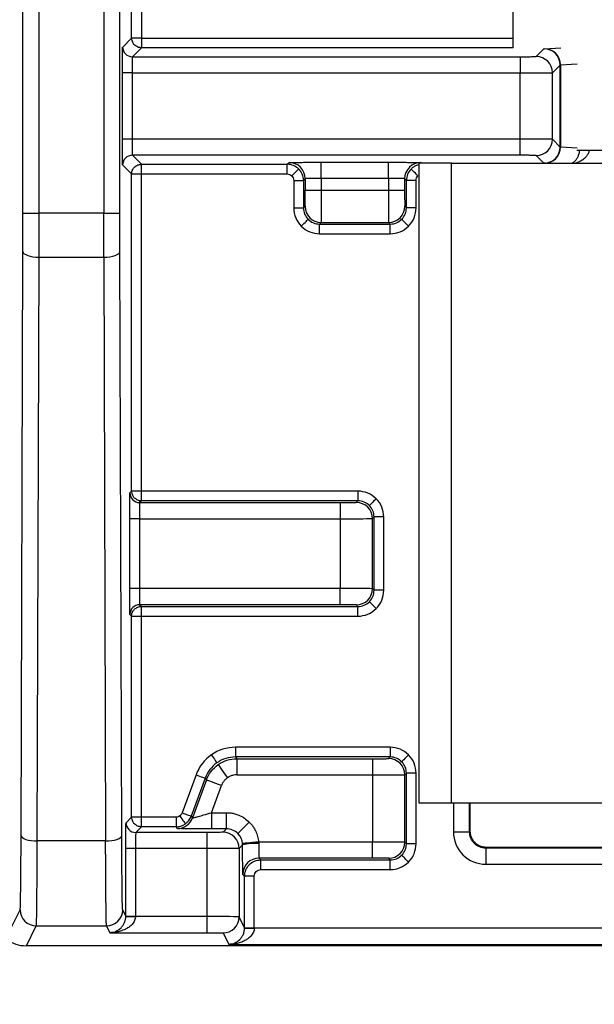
# Model space of a CAD drawing. Extents: x 897.4 to 914.4, y -8.5 to 2.5.
# Tile 27 of 102: x 903.382 to 903.732, y -1.796 to -1.196. Entities that reach past the tile are written whole.
import ezdxf

# ---------------------------------------------------------------- set-up
doc = ezdxf.new("R2010")
doc.units = 0
doc.header["$LTSCALE"] = 4
doc.header["$MEASUREMENT"] = 0
doc.layers.get('0').update_dxf_attribs({"linetype": 'CONTINUOUS'})
doc.layers.get('DEFPOINTS').update_dxf_attribs({"linetype": 'CONTINUOUS'})
doc.layers.add('DIMENSIONS', color=140, linetype='CONTINUOUS')
doc.styles.get("Standard").update_dxf_attribs({"font": 'romans.shx'})
doc.dimstyles.get("Standard").update_dxf_attribs({"dimtxt": 0.15, "dimasz": 0.18, "dimexe": 0.0625, "dimexo": 0.125, "dimgap": 0.0625, "dimtad": 0, "dimtih": 1, "dimtoh": 1, "dimzin": 0, "dimdsep": 46, "dimtxsty": 'Standard', "dimcen": 0, "dimadec": 0, "dimazin": 0, "dimtfac": 1, "dimtofl": 0, "dimtmove": 0, "dimatfit": 3, "dimfxl": 1, "dimtolj": 1, "dimtzin": 0, "dimarcsym": 0})

# ---------------------------------------------------------------- blocks, each defined once
blk = doc.blocks.new('*D8')
at = {"layer": 'DEFPOINTS', "color": 0, "transparency": 16777216}
for p in [(904.34103, -1.3197), (901.40848, -1.3252), (904.34103, -3.02097)]:
    blk.add_point(p, dxfattribs=at)
at = {"layer": 'DIMENSIONS', "color": 0, "lineweight": -2, "transparency": 16777216}
for p, q in [((904.34103, -1.4447), (904.34103, -3.08347)), ((901.40848, -1.4502), (901.40848, -3.08347)), ((901.58848, -3.02097), (902.40511, -3.02097)), ((904.16103, -3.02097), (903.3444, -3.02097))]:
    blk.add_line(p, q, dxfattribs=at)
at = {"layer": 'DIMENSIONS', "color": 0, "transparency": 16777216}
for points in [[(901.58848, -2.99097), (901.58848, -3.05097), (901.40848, -3.02097)], [(904.16103, -2.99097), (904.16103, -3.05097), (904.34103, -3.02097)]]:
    blk.add_solid(points, dxfattribs=at)
at = {"layer": 'DIMENSIONS', "color": 0, "transparency": 16777216, "insert": (902.87475, -3.02097), "char_height": 0.15, "attachment_point": 5}
blk.add_mtext('\\A1;2.93\\P [74.5]', dxfattribs=at)

msp = doc.modelspace()

# ---------------------------------------------------------------- linework, layer by layer
for p, q in [((903.38355, -1.31346), (903.38355, -0.69583)), ((903.39339, -1.31346), (903.39339, -0.69583)), ((903.43278, -0.69583), (903.43278, -1.31346)), ((903.44262, -1.31346), (903.44262, -0.69583)), ((903.44982, -1.20674), (903.44982, -1.03554)), ((903.45573, -1.03554), (903.45573, -1.20674)), ((903.68257, -1.21273), (903.68257, -1.18403)), ((903.44434, -1.21222), (903.44982, -1.20674)), ((903.45573, -1.20674), (903.44982, -1.20674)), ((903.45573, -1.20674), (903.45573, -1.21264)), ((903.45573, -1.20674), (903.68257, -1.20674)), ((903.45573, -1.21264), (903.45024, -1.21813)), ((903.68257, -1.21264), (903.45573, -1.21264)), ((903.70161, -1.21331), (903.71156, -1.21273)), ((903.45024, -1.21813), (903.68674, -1.21813)), ((903.68674, -1.21813), (903.68674, -1.22797)), ((903.69659, -1.21804), (903.70128, -1.21335)), ((903.70643, -1.22789), (903.71112, -1.22319)), ((903.71112, -1.27321), (903.71112, -1.22319)), ((903.71134, -1.22315), (903.7215, -1.22256)), ((903.71134, -1.22315), (903.71134, -1.27325)), ((903.4442, -1.26843), (903.4442, -1.22797)), ((903.4501, -1.22797), (903.4442, -1.22797)), ((903.4501, -1.22797), (903.4501, -1.26843)), ((903.4501, -1.22797), (903.68674, -1.22797)), ((903.68674, -1.26843), (903.68674, -1.22797)), ((903.70643, -1.26851), (903.70643, -1.22789)), ((903.4501, -1.26843), (903.4442, -1.26843)), ((903.68674, -1.26843), (903.4501, -1.26843)), ((903.68674, -1.27827), (903.68674, -1.26843)), ((903.71112, -1.27321), (903.70643, -1.26851)), ((903.68674, -1.27827), (903.45024, -1.27827)), ((903.45024, -1.27827), (903.45573, -1.28376)), ((903.70128, -1.28305), (903.69659, -1.27836)), ((903.7215, -1.27384), (903.71134, -1.27325)), ((903.75285, -1.27537), (903.72138, -1.27537)), ((903.44982, -1.28966), (903.44434, -1.28418)), ((903.45573, -1.28376), (903.54473, -1.28376)), ((903.45573, -1.28966), (903.45573, -1.28376)), ((903.54473, -1.28376), (903.5458, -1.28269)), ((903.54473, -1.28966), (903.54473, -1.28376)), ((903.56548, -1.28252), (903.60645, -1.28252)), ((903.56548, -1.29236), (903.56548, -1.28252)), ((903.60645, -1.29236), (903.60645, -1.28252)), ((903.62487, -1.28312), (903.62487, -1.67312)), ((903.64495, -1.28312), (903.62487, -1.28312)), ((903.62614, -1.28269), (903.62657, -1.28312)), ((903.64495, -1.67312), (903.64495, -1.28312)), ((903.64495, -1.28312), (904.0698, -1.28312)), ((903.70219, -1.28312), (903.70161, -1.28309)), ((903.44982, -1.48312), (903.44982, -1.28966)), ((903.44982, -1.28966), (903.45573, -1.28966)), ((903.45573, -1.28966), (903.54473, -1.28966)), ((903.45573, -1.48312), (903.45573, -1.28966)), ((903.54867, -1.2936), (903.54867, -1.31035)), ((903.54867, -1.2936), (903.55457, -1.2936)), ((903.55564, -1.29253), (903.55457, -1.2936)), ((903.55457, -1.2936), (903.55457, -1.31035)), ((903.55564, -1.29253), (903.55564, -1.29953)), ((903.60645, -1.29236), (903.56548, -1.29236)), ((903.56548, -1.29236), (903.56548, -1.29953)), ((903.60645, -1.29236), (903.60645, -1.29953)), ((903.6163, -1.29253), (903.6163, -1.29953)), ((903.61736, -1.2936), (903.6163, -1.29253)), ((903.61736, -1.31035), (903.61736, -1.2936)), ((903.62327, -1.2936), (903.61736, -1.2936)), ((903.62327, -1.31035), (903.62327, -1.2936)), ((903.55564, -1.29953), (903.56548, -1.29953)), ((903.56548, -1.29953), (903.60645, -1.29953)), ((903.60645, -1.29953), (903.6163, -1.29953)), ((903.38355, -1.31346), (903.39339, -1.31346)), ((903.43278, -1.31346), (903.39339, -1.31346)), ((903.43278, -1.31346), (903.44262, -1.31346)), ((903.54867, -1.31035), (903.55457, -1.31035)), ((903.55457, -1.31035), (903.55555, -1.30937)), ((903.61638, -1.30937), (903.61736, -1.31035)), ((903.62327, -1.31035), (903.61736, -1.31035)), ((903.56441, -1.3202), (903.5654, -1.31922)), ((903.56441, -1.3202), (903.60752, -1.3202)), ((903.56441, -1.3261), (903.56441, -1.3202)), ((903.5654, -1.31922), (903.60654, -1.31922)), ((903.60654, -1.31922), (903.60752, -1.3202)), ((903.60752, -1.3261), (903.60752, -1.3202)), ((903.56441, -1.3261), (903.60752, -1.3261)), ((903.38238, -1.69312), (903.38351, -1.33701)), ((903.44378, -1.69312), (903.44265, -1.33701)), ((903.39222, -1.69649), (903.39335, -1.34037)), ((903.39335, -1.34037), (903.43281, -1.34037)), ((903.43281, -1.34037), (903.43394, -1.69649)), ((903.44875, -1.48418), (903.44982, -1.48312)), ((903.45573, -1.48312), (903.44982, -1.48312)), ((903.45573, -1.48902), (903.45573, -1.48312)), ((903.58781, -1.48312), (903.45573, -1.48312)), ((903.58781, -1.48312), (903.58781, -1.48902)), ((903.45573, -1.48902), (903.45466, -1.49009)), ((903.58781, -1.48902), (903.45573, -1.48902)), ((903.58683, -1.49), (903.58781, -1.48902)), ((903.45466, -1.49009), (903.57699, -1.49009)), ((903.57699, -1.49009), (903.57699, -1.49993)), ((903.44862, -1.54253), (903.44862, -1.49993)), ((903.45452, -1.49993), (903.44862, -1.49993)), ((903.45452, -1.49993), (903.45452, -1.54253)), ((903.45452, -1.49993), (903.57699, -1.49993)), ((903.57699, -1.49993), (903.57699, -1.54253)), ((903.59667, -1.49985), (903.59765, -1.49886)), ((903.59667, -1.54262), (903.59667, -1.49985)), ((903.59765, -1.5436), (903.59765, -1.49886)), ((903.60356, -1.49886), (903.59765, -1.49886)), ((903.60356, -1.5436), (903.60356, -1.49886)), ((903.45452, -1.54253), (903.44862, -1.54253)), ((903.57699, -1.54253), (903.45452, -1.54253)), ((903.57699, -1.55237), (903.57699, -1.54253)), ((903.59765, -1.5436), (903.59667, -1.54262)), ((903.60356, -1.5436), (903.59765, -1.5436)), ((903.57699, -1.55237), (903.45466, -1.55237)), ((903.45466, -1.55237), (903.45573, -1.55344)), ((903.45573, -1.55344), (903.58781, -1.55344)), ((903.45573, -1.55935), (903.45573, -1.55344)), ((903.58781, -1.55344), (903.58683, -1.55246)), ((903.58781, -1.55935), (903.58781, -1.55344)), ((903.44982, -1.55935), (903.44875, -1.55828)), ((903.44982, -1.68194), (903.44982, -1.55935)), ((903.44982, -1.55935), (903.45573, -1.55935)), ((903.45573, -1.55935), (903.58781, -1.55935)), ((903.45573, -1.68194), (903.45573, -1.55935)), ((903.51312, -1.63935), (903.51312, -1.64525)), ((903.60752, -1.63935), (903.51312, -1.63935)), ((903.60752, -1.63935), (903.60752, -1.64525)), ((903.51312, -1.64525), (903.51387, -1.64632)), ((903.60752, -1.64525), (903.51312, -1.64525)), ((903.60654, -1.64623), (903.60752, -1.64525)), ((903.51387, -1.64632), (903.5967, -1.64632)), ((903.51387, -1.64632), (903.51387, -1.65616)), ((903.5967, -1.64632), (903.5967, -1.65616)), ((903.48908, -1.65618), (903.48065, -1.67935)), ((903.51387, -1.65616), (903.5967, -1.65616)), ((903.5967, -1.65616), (903.5967, -1.69713)), ((903.61638, -1.65608), (903.61736, -1.65509)), ((903.61638, -1.69722), (903.61638, -1.65608)), ((903.61736, -1.6982), (903.61736, -1.65509)), ((903.62327, -1.65509), (903.61736, -1.65509)), ((903.62327, -1.6982), (903.62327, -1.65509)), ((903.49463, -1.6582), (903.4862, -1.68137)), ((903.49537, -1.65927), (903.48694, -1.68243)), ((903.49463, -1.6582), (903.49537, -1.65927)), ((903.49858, -1.67924), (903.50462, -1.66264)), ((903.62487, -1.67312), (903.64495, -1.67312)), ((903.64495, -1.67312), (904.0698, -1.67312)), ((903.64609, -1.67312), (903.64609, -1.69098)), ((903.65593, -1.69098), (903.65593, -1.67312)), ((903.65636, -1.69055), (903.65636, -1.67312)), ((903.4862, -1.68137), (903.48694, -1.68243)), ((903.49858, -1.67924), (903.49858, -1.68908)), ((903.49858, -1.67924), (903.50764, -1.67924)), ((903.50764, -1.68908), (903.50764, -1.67924)), ((903.4464, -1.68536), (903.44982, -1.68194)), ((903.45573, -1.68194), (903.44982, -1.68194)), ((903.45573, -1.68784), (903.45573, -1.68194)), ((903.47695, -1.68194), (903.45573, -1.68194)), ((903.47695, -1.68194), (903.47695, -1.68784)), ((903.52156, -1.685), (903.5146, -1.69196)), ((903.45573, -1.68784), (903.4523, -1.69126)), ((903.4957, -1.69126), (903.4523, -1.69126)), ((903.47695, -1.68784), (903.45573, -1.68784)), ((903.47769, -1.68891), (903.47695, -1.68784)), ((903.4777, -1.68891), (903.47769, -1.68891)), ((903.4957, -1.69126), (903.4957, -1.70111)), ((903.50764, -1.68908), (903.49858, -1.68908)), ((903.50764, -1.68908), (903.50554, -1.69118)), ((903.64609, -1.69098), (903.65593, -1.69098)), ((903.65593, -1.69098), (903.65636, -1.69055)), ((903.43394, -1.69649), (903.39222, -1.69649)), ((903.51748, -1.69892), (903.51538, -1.70102)), ((903.5967, -1.69713), (903.52724, -1.69713)), ((903.5967, -1.70698), (903.5967, -1.69713)), ((903.61736, -1.6982), (903.61638, -1.69722)), ((903.62327, -1.6982), (903.61736, -1.6982)), ((903.44626, -1.74231), (903.44626, -1.70111)), ((903.45217, -1.70111), (903.44626, -1.70111)), ((903.45217, -1.70111), (903.45217, -1.74231)), ((903.4957, -1.70111), (903.45217, -1.70111)), ((903.4957, -1.70111), (903.4957, -1.74258)), ((903.51538, -1.70102), (903.51538, -1.74275)), ((903.6662, -1.70039), (903.66577, -1.70082)), ((903.66577, -1.70082), (903.66577, -1.71067)), ((904.04189, -1.70082), (903.66577, -1.70082)), ((904.04146, -1.70039), (903.6662, -1.70039)), ((903.5967, -1.70698), (903.52749, -1.70698)), ((903.52749, -1.70698), (903.52856, -1.70804)), ((903.52856, -1.70804), (903.60752, -1.70804)), ((903.52856, -1.71395), (903.52856, -1.70804)), ((903.60752, -1.70804), (903.60654, -1.70706)), ((903.60752, -1.71395), (903.60752, -1.70804)), ((903.66577, -1.71067), (904.04189, -1.71067)), ((903.51872, -1.71788), (903.51765, -1.71682)), ((903.52856, -1.71395), (903.60752, -1.71395)), ((903.51872, -1.74943), (903.51872, -1.71788)), ((903.52462, -1.71788), (903.51872, -1.71788)), ((903.52462, -1.74943), (903.52462, -1.71788)), ((903.37386, -1.7544), (903.38183, -1.73847)), ((903.44626, -1.74231), (903.44434, -1.73847)), ((903.44626, -1.74231), (903.45217, -1.74231)), ((903.45217, -1.74231), (903.45216, -1.74258)), ((903.4957, -1.74258), (903.45216, -1.74258)), ((903.4957, -1.74258), (903.4957, -1.75242)), ((903.51872, -1.74943), (903.51538, -1.74275)), ((903.38562, -1.76041), (903.39167, -1.74831)), ((903.39167, -1.74831), (903.4345, -1.74831)), ((903.4345, -1.74831), (903.43655, -1.75242)), ((903.43655, -1.75242), (903.4957, -1.75242)), ((903.50554, -1.75259), (903.50901, -1.75954)), ((903.51872, -1.74943), (903.52462, -1.74943)), ((903.52462, -1.7497), (903.52462, -1.74943)), ((904.18304, -1.7497), (903.52462, -1.7497)), ((903.50901, -1.75954), (904.19865, -1.75954)), ((904.32204, -1.76041), (903.38562, -1.76041))]:
    msp.add_line(p, q)
at = {"flags": 128}
for points in [[(903.54751, -1.29081), (903.54832, -1.29001), (903.5491, -1.28923), (903.54982, -1.28851), (903.55045, -1.28788), (903.55097, -1.28736), (903.55136, -1.28697), (903.5516, -1.28673), (903.55169, -1.28664)], [(903.62442, -1.29081), (903.62361, -1.29001), (903.62284, -1.28923), (903.62212, -1.28851), (903.62149, -1.28788), (903.62097, -1.28736), (903.62058, -1.28697), (903.62033, -1.28673), (903.62025, -1.28664)], [(903.55328, -1.32149), (903.55409, -1.32068), (903.55487, -1.3199), (903.55558, -1.31919), (903.55621, -1.31856), (903.55673, -1.31804), (903.55712, -1.31765), (903.55737, -1.3174), (903.55745, -1.31731)], [(903.61866, -1.32149), (903.61785, -1.32068), (903.61707, -1.3199), (903.61635, -1.31919), (903.61572, -1.31856), (903.6152, -1.31804), (903.61481, -1.31765), (903.61457, -1.3174), (903.61448, -1.31731)], [(903.38351, -1.33701), (903.38372, -1.33766), (903.38428, -1.33829), (903.3852, -1.33887), (903.38642, -1.33938), (903.38791, -1.33979), (903.38961, -1.34011), (903.39144, -1.3403), (903.39335, -1.34037)], [(903.43281, -1.34037), (903.43472, -1.3403), (903.43656, -1.34011), (903.43825, -1.33979), (903.43974, -1.33938), (903.44097, -1.33887), (903.44188, -1.33829), (903.44245, -1.33766), (903.44265, -1.33701)], [(903.59895, -1.48773), (903.59814, -1.48854), (903.59736, -1.48932), (903.59664, -1.49003), (903.59601, -1.49066), (903.59549, -1.49118), (903.5951, -1.49157), (903.59486, -1.49182), (903.59477, -1.49191)], [(903.59895, -1.55473), (903.59814, -1.55393), (903.59736, -1.55315), (903.59664, -1.55243), (903.59601, -1.5518), (903.59549, -1.55128), (903.5951, -1.55089), (903.59486, -1.55065), (903.59477, -1.55056)], [(903.49844, -1.64397), (903.4991, -1.64491), (903.49973, -1.64581), (903.50032, -1.64665), (903.50083, -1.64738), (903.50125, -1.64798), (903.50156, -1.64843), (903.50176, -1.64871), (903.50183, -1.64881)], [(903.61866, -1.64396), (903.61785, -1.64477), (903.61707, -1.64555), (903.61635, -1.64626), (903.61572, -1.64689), (903.6152, -1.64741), (903.61481, -1.6478), (903.61457, -1.64805), (903.61448, -1.64813)], [(903.50258, -1.64988), (903.5027, -1.65005), (903.50303, -1.65052), (903.50355, -1.65127), (903.50425, -1.65227), (903.50511, -1.65349), (903.50608, -1.65487), (903.50713, -1.65638), (903.50822, -1.65794)], [(903.48908, -1.65618), (903.49015, -1.65658), (903.49119, -1.65695), (903.49214, -1.6573), (903.49298, -1.65761), (903.49367, -1.65786), (903.49419, -1.65805), (903.49451, -1.65816), (903.49463, -1.6582)], [(903.50462, -1.66264), (903.50283, -1.66198), (903.5011, -1.66136), (903.49951, -1.66078), (903.49811, -1.66027), (903.49696, -1.65985), (903.4961, -1.65953), (903.49556, -1.65934), (903.49537, -1.65927)], [(903.4792, -1.68122), (903.47986, -1.68216), (903.48049, -1.68306), (903.48108, -1.6839), (903.48159, -1.68463), (903.48201, -1.68523), (903.48232, -1.68568), (903.48252, -1.68596), (903.48259, -1.68606)], [(903.48065, -1.67935), (903.48172, -1.67974), (903.48276, -1.68011), (903.48371, -1.68046), (903.48455, -1.68077), (903.48524, -1.68102), (903.48576, -1.68121), (903.48608, -1.68132), (903.4862, -1.68137)], [(903.38238, -1.69312), (903.38259, -1.69378), (903.38315, -1.6944), (903.38407, -1.69498), (903.38529, -1.69549), (903.38678, -1.69591), (903.38848, -1.69622), (903.39031, -1.69642), (903.39222, -1.69649)], [(903.43394, -1.69649), (903.43585, -1.69642), (903.43769, -1.69622), (903.43938, -1.69591), (903.44087, -1.69549), (903.4421, -1.69498), (903.44301, -1.6944), (903.44358, -1.69378), (903.44378, -1.69312)], [(903.52724, -1.69713), (903.52534, -1.69731), (903.52351, -1.69747), (903.52183, -1.69763), (903.52034, -1.69776), (903.51912, -1.69787), (903.51821, -1.69796), (903.51764, -1.69801), (903.51744, -1.69803)], [(903.61866, -1.70934), (903.61785, -1.70853), (903.61707, -1.70775), (903.61635, -1.70703), (903.61572, -1.7064), (903.6152, -1.70588), (903.61481, -1.70549), (903.61457, -1.70525), (903.61448, -1.70516)], [(903.44626, -1.74248), (903.44638, -1.74248), (903.44672, -1.74249), (903.44727, -1.7425), (903.44801, -1.74251), (903.4489, -1.74253), (903.44992, -1.74254), (903.45102, -1.74256), (903.45216, -1.74258)], [(903.51872, -1.7496), (903.51884, -1.7496), (903.51918, -1.74961), (903.51973, -1.74962), (903.52046, -1.74963), (903.52136, -1.74965), (903.52237, -1.74966), (903.52348, -1.74968), (903.52462, -1.7497)]]:
    msp.add_lwpolyline(points, dxfattribs=at)
for centre, radius, start, end in [((903.45024, -1.21222), 0.00591, 180.00435, 269.99565), ((903.69659, -1.22789), 0.00984, 0.00513, 89.99487), ((903.70128, -1.22319), 0.00984, 0.00522, 89.99456), ((903.70154, -1.22312), 0.0098, 359.77125, 89.59387), ((903.69659, -1.26851), 0.00984, 270.00556, 359.99444), ((903.45024, -1.28418), 0.00591, 90.00435, 179.99565), ((903.70128, -1.27321), 0.00984, 270.00561, 359.9946), ((903.70154, -1.27329), 0.0098, 270.40613, 0.22918), ((903.5458, -1.29253), 0.00984, 0.00544, 89.99435), ((903.62614, -1.29253), 0.00984, 90.00544, 179.99478), ((903.5654, -1.30937), 0.00984, 180.00498, 269.99523), ((903.60654, -1.30937), 0.00984, 270.00498, 359.99481), ((903.45466, -1.48418), 0.00591, 180.00577, 269.99494), ((903.58683, -1.49985), 0.00984, 0.00544, 89.99456), ((903.58683, -1.54262), 0.00984, 270.00477, 359.99481), ((903.45466, -1.55828), 0.00591, 90.00577, 179.99423), ((903.60654, -1.65608), 0.00984, 0.00519, 89.99502), ((903.4523, -1.68536), 0.00591, 180.00507, 269.99493), ((903.47769, -1.67906), 0.00984, 270.00286, 339.99685), ((903.4777, -1.67907), 0.00984, 270.01845, 340.00516), ((903.50554, -1.70102), 0.00984, 0.00486, 89.99514), ((903.52493, -1.72639), 0.02846, 85.18422, 105.17996), ((903.60654, -1.69722), 0.00984, 270.00522, 359.99499), ((903.52749, -1.71682), 0.00984, 90.00477, 179.99523), ((903.39167, -1.73846), 0.00984, 180.01349, 269.99291), ((903.4345, -1.73846), 0.00984, 270.00709, 359.98651), ((903.50554, -1.74275), 0.00984, 270.00709, 359.98694)]:
    msp.add_arc(centre, radius, start, end)
msp.add_ellipse((903.38316, -1.75548), major_axis=(0.01012, -0.00152), ratio=0.462497, start_param=3.718444, end_param=5.026646)
for points, knots in [([(903.45573, -1.21264), (903.45562, -1.21264), (903.45545, -1.21264), (903.45509, -1.21261), (903.45445, -1.21253), (903.45313, -1.21215), (903.45162, -1.21114), (903.45017, -1.20924), (903.44995, -1.20769), (903.44982, -1.20674)], [0, 0, 0, 0, 0.032671, 0.057605, 0.117135, 0.241141, 0.500843, 0.6945, 1, 1, 1, 1]), ([(903.4442, -1.22797), (903.4442, -1.22732), (903.4442, -1.22601), (903.4442, -1.22408), (903.44421, -1.2208), (903.44423, -1.21749), (903.44426, -1.21477), (903.44428, -1.21332), (903.44431, -1.2124), (903.44433, -1.21228), (903.44434, -1.21222)], [0, 0, 0, 0, 0.07974, 0.159515, 0.240566, 0.49938, 0.627973, 0.759565, 0.879058, 1, 1, 1, 1]), ([(903.45024, -1.21813), (903.45022, -1.21815), (903.4502, -1.21922), (903.45015, -1.22286), (903.45013, -1.22541), (903.4501, -1.22797)], [0, 0, 0, 0, 0.5, 0.5, 1, 1, 1, 1]), ([(903.68674, -1.21813), (903.6874, -1.21813), (903.68867, -1.21813), (903.69052, -1.21812), (903.69221, -1.21812), (903.69372, -1.2181), (903.695, -1.21809), (903.6959, -1.21808), (903.69648, -1.21806), (903.69655, -1.21805), (903.69659, -1.21804)], [0, 0, 0, 0, 0.12697, 0.249353, 0.372143, 0.500287, 0.628647, 0.76, 0.879277, 1, 1, 1, 1]), ([(903.70128, -1.21335), (903.7013, -1.21334), (903.70134, -1.21333), (903.70152, -1.21332), (903.70161, -1.21331)], [0, 0, 0, 0, 0.5, 1, 1, 1, 1]), ([(903.68674, -1.22797), (903.69188, -1.22797), (903.69696, -1.22796), (903.70424, -1.22793), (903.70638, -1.22791), (903.70643, -1.22789)], [0, 0, 0, 0, 0.5, 0.5, 1, 1, 1, 1]), ([(903.44434, -1.28418), (903.44433, -1.28415), (903.44432, -1.28409), (903.4443, -1.28369), (903.44427, -1.28262), (903.44424, -1.28042), (903.44422, -1.27711), (903.44421, -1.27433), (903.4442, -1.27139), (903.4442, -1.26942), (903.4442, -1.26843)], [0, 0, 0, 0, 0.079743, 0.159521, 0.240575, 0.499392, 0.627985, 0.759573, 0.879062, 1, 1, 1, 1]), ([(903.4501, -1.26843), (903.45013, -1.27099), (903.45015, -1.27354), (903.4502, -1.27718), (903.45022, -1.27825), (903.45024, -1.27827)], [0, 0, 0, 0, 0.5, 0.5, 1, 1, 1, 1]), ([(903.70643, -1.26851), (903.70638, -1.26849), (903.70424, -1.26847), (903.69696, -1.26844), (903.69188, -1.26843), (903.68674, -1.26843)], [0, 0, 0, 0, 0.5, 0.5, 1, 1, 1, 1]), ([(903.69659, -1.27836), (903.69655, -1.27835), (903.69647, -1.27834), (903.6959, -1.27832), (903.69497, -1.27831), (903.69372, -1.2783), (903.69217, -1.27828), (903.69043, -1.27828), (903.68859, -1.27827), (903.68736, -1.27827), (903.68674, -1.27827)], [0, 0, 0, 0, 0.126975, 0.249362, 0.372154, 0.500299, 0.628658, 0.760008, 0.879281, 1, 1, 1, 1]), ([(903.71831, -1.28312), (903.71919, -1.28253), (903.72046, -1.28168), (903.72186, -1.27953), (903.72258, -1.27778), (903.72298, -1.27636), (903.72304, -1.27552), (903.72305, -1.27537)], [0, 0, 0, 0, 0.44319, 0.640434, 0.812527, 0.964289, 1, 1, 1, 1]), ([(903.7288, -1.27537), (903.72878, -1.27554), (903.72868, -1.27639), (903.72796, -1.27782), (903.72671, -1.27957), (903.72429, -1.2817), (903.72206, -1.28254), (903.72052, -1.28312)], [0, 0, 0, 0, 0.038957, 0.190728, 0.362848, 0.560122, 1, 1, 1, 1]), ([(903.44982, -1.28966), (903.44986, -1.28914), (903.44993, -1.28819), (903.45042, -1.28699), (903.45097, -1.28612), (903.4519, -1.28507), (903.45314, -1.28425), (903.45445, -1.28387), (903.45508, -1.28379), (903.45544, -1.28376), (903.45562, -1.28376), (903.45573, -1.28376)], [0, 0, 0, 0, 0.167515, 0.306819, 0.417844, 0.500535, 0.759523, 0.883187, 0.942553, 0.965773, 1, 1, 1, 1]), ([(903.5458, -1.28269), (903.54583, -1.28268), (903.5459, -1.28267), (903.54641, -1.28265), (903.54733, -1.28262), (903.54896, -1.2826), (903.55151, -1.28257), (903.55463, -1.28255), (903.55811, -1.28253), (903.56178, -1.28252), (903.56424, -1.28252), (903.56548, -1.28252)], [0, 0, 0, 0, 0.079634, 0.159304, 0.240247, 0.368664, 0.500074, 0.628491, 0.759901, 0.879227, 1, 1, 1, 1]), ([(903.60645, -1.28252), (903.60727, -1.28252), (903.6089, -1.28252), (903.61132, -1.28252), (903.61415, -1.28253), (903.61728, -1.28255), (903.62038, -1.28257), (903.62296, -1.2826), (903.62476, -1.28263), (903.62592, -1.28266), (903.62606, -1.28268), (903.62614, -1.28269)], [0, 0, 0, 0, 0.079631, 0.159298, 0.240238, 0.368653, 0.500062, 0.62848, 0.759892, 0.879223, 1, 1, 1, 1]), ([(903.62487, -1.28407), (903.62439, -1.2842), (903.62328, -1.28449), (903.62169, -1.28536), (903.62073, -1.28621), (903.62025, -1.28664)], [0, 0, 0, 0, 0.279985, 0.639991, 1, 1, 1, 1]), ([(903.70161, -1.28309), (903.70152, -1.28308), (903.70134, -1.28307), (903.7013, -1.28306), (903.70128, -1.28305)], [0, 0, 0, 0, 0.5, 1, 1, 1, 1]), ([(903.56548, -1.29236), (903.56482, -1.29236), (903.56342, -1.29236), (903.5613, -1.29238), (903.55919, -1.2924), (903.55734, -1.29244), (903.55595, -1.29248), (903.55574, -1.29251), (903.55564, -1.29253)], [0, 0, 0, 0, 0.129436, 0.273791, 0.433046, 0.607181, 0.796174, 1, 1, 1, 1]), ([(903.6163, -1.29253), (903.61626, -1.29252), (903.61617, -1.2925), (903.61562, -1.29247), (903.61482, -1.29245), (903.61381, -1.29242), (903.61266, -1.2924), (903.61142, -1.29239), (903.61015, -1.29238), (903.60888, -1.29237), (903.60765, -1.29236), (903.60684, -1.29236), (903.60645, -1.29236)], [0, 0, 0, 0, 0.12418, 0.242991, 0.356431, 0.464499, 0.567193, 0.664511, 0.756452, 0.843015, 0.924198, 1, 1, 1, 1]), ([(903.55555, -1.30937), (903.55556, -1.30934), (903.55557, -1.30926), (903.55559, -1.30868), (903.5556, -1.30776), (903.55561, -1.3065), (903.55563, -1.30496), (903.55563, -1.30322), (903.55564, -1.30138), (903.55564, -1.30015), (903.55564, -1.29953)], [0, 0, 0, 0, 0.126975, 0.249362, 0.372154, 0.500299, 0.628658, 0.760008, 0.879281, 1, 1, 1, 1]), ([(903.56548, -1.29953), (903.56547, -1.30466), (903.56545, -1.30975), (903.56542, -1.31703), (903.56541, -1.31917), (903.5654, -1.31922)], [0, 0, 0, 0, 0.5, 0.5, 1, 1, 1, 1]), ([(903.60645, -1.29953), (903.60645, -1.30467), (903.60646, -1.30975), (903.6065, -1.31703), (903.60652, -1.31917), (903.60654, -1.31922)], [0, 0, 0, 0, 0.5, 0.5, 1, 1, 1, 1]), ([(903.6163, -1.29953), (903.6163, -1.30018), (903.6163, -1.30146), (903.6163, -1.3033), (903.61631, -1.305), (903.61632, -1.3065), (903.61633, -1.30778), (903.61635, -1.30869), (903.61637, -1.30926), (903.61638, -1.30934), (903.61638, -1.30937)], [0, 0, 0, 0, 0.1269704, 0.2493532, 0.372143, 0.5002867, 0.6286471, 0.7600002, 0.8792768, 1, 1, 1, 1]), ([(903.38351, -1.33701), (903.38352, -1.33548), (903.38353, -1.33245), (903.38354, -1.32778), (903.38354, -1.32306), (903.38355, -1.31828), (903.38355, -1.31507), (903.38355, -1.31346)], [0, 0, 0, 0, 0.200983, 0.400493, 0.599508, 0.799018, 1, 1, 1, 1]), ([(903.45573, -1.48902), (903.45562, -1.48902), (903.45545, -1.48902), (903.45509, -1.48899), (903.45445, -1.48891), (903.45313, -1.48853), (903.45162, -1.48752), (903.45017, -1.48562), (903.44995, -1.48407), (903.44982, -1.48312)], [0, 0, 0, 0, 0.032671, 0.057605, 0.117135, 0.241141, 0.500843, 0.6945, 1, 1, 1, 1]), ([(903.44862, -1.49993), (903.44862, -1.49928), (903.44862, -1.49797), (903.44862, -1.49604), (903.44863, -1.49276), (903.44865, -1.48945), (903.44868, -1.48673), (903.4487, -1.48528), (903.44873, -1.48436), (903.44875, -1.48424), (903.44875, -1.48418)], [0, 0, 0, 0, 0.07974, 0.159515, 0.240566, 0.49938, 0.627973, 0.759565, 0.879058, 1, 1, 1, 1]), ([(903.45466, -1.49009), (903.45464, -1.49011), (903.45461, -1.49118), (903.45457, -1.49482), (903.45455, -1.49737), (903.45452, -1.49993)], [0, 0, 0, 0, 0.5, 0.5, 1, 1, 1, 1]), ([(903.57699, -1.49009), (903.57764, -1.49009), (903.57892, -1.49009), (903.58076, -1.49008), (903.58245, -1.49008), (903.58396, -1.49006), (903.58524, -1.49005), (903.58614, -1.49004), (903.58672, -1.49002), (903.58679, -1.49001), (903.58683, -1.49)], [0, 0, 0, 0, 0.1269704, 0.2493532, 0.372143, 0.5002867, 0.6286471, 0.7600002, 0.8792768, 1, 1, 1, 1]), ([(903.57699, -1.49993), (903.58213, -1.49993), (903.58721, -1.49992), (903.59449, -1.49989), (903.59663, -1.49987), (903.59667, -1.49985)], [0, 0, 0, 0, 0.5, 0.5, 1, 1, 1, 1]), ([(903.44875, -1.55828), (903.44875, -1.55825), (903.44874, -1.55819), (903.44872, -1.55779), (903.44869, -1.55672), (903.44866, -1.55452), (903.44864, -1.55121), (903.44863, -1.54843), (903.44862, -1.54549), (903.44862, -1.54352), (903.44862, -1.54253)], [0, 0, 0, 0, 0.079743, 0.159521, 0.240575, 0.499392, 0.627985, 0.759573, 0.879062, 1, 1, 1, 1]), ([(903.45452, -1.54253), (903.45455, -1.5451), (903.45457, -1.54764), (903.45461, -1.55128), (903.45464, -1.55235), (903.45466, -1.55237)], [0, 0, 0, 0, 0.5, 0.5, 1, 1, 1, 1]), ([(903.59667, -1.54262), (903.59663, -1.5426), (903.59449, -1.54257), (903.58721, -1.54254), (903.58213, -1.54253), (903.57699, -1.54253)], [0, 0, 0, 0, 0.5, 0.5, 1, 1, 1, 1]), ([(903.44982, -1.55935), (903.44986, -1.55883), (903.44993, -1.55788), (903.45042, -1.55667), (903.45097, -1.5558), (903.4519, -1.55475), (903.45314, -1.55394), (903.45445, -1.55356), (903.45508, -1.55347), (903.45544, -1.55345), (903.45562, -1.55344), (903.45573, -1.55344)], [0, 0, 0, 0, 0.167515, 0.306819, 0.417844, 0.500535, 0.759523, 0.883187, 0.942553, 0.965773, 1, 1, 1, 1]), ([(903.58683, -1.55246), (903.58679, -1.55245), (903.58672, -1.55244), (903.58614, -1.55243), (903.58522, -1.55241), (903.58396, -1.5524), (903.58241, -1.55239), (903.58067, -1.55238), (903.57884, -1.55238), (903.57761, -1.55238), (903.57699, -1.55237)], [0, 0, 0, 0, 0.126975, 0.249362, 0.372154, 0.500299, 0.628658, 0.760008, 0.879281, 1, 1, 1, 1]), ([(903.5967, -1.64632), (903.59735, -1.64632), (903.59863, -1.64632), (903.60047, -1.64631), (903.60216, -1.6463), (903.60367, -1.64629), (903.60495, -1.64628), (903.60585, -1.64627), (903.60643, -1.64625), (903.6065, -1.64624), (903.60654, -1.64623)], [0, 0, 0, 0, 0.12697, 0.249353, 0.372143, 0.500287, 0.628647, 0.76, 0.879277, 1, 1, 1, 1]), ([(903.51387, -1.65616), (903.5132, -1.6562), (903.51187, -1.65627), (903.50993, -1.65688), (903.5088, -1.65759), (903.50822, -1.65794)], [0, 0, 0, 0, 0.335729, 0.664276, 1, 1, 1, 1]), ([(903.5967, -1.65616), (903.60184, -1.65616), (903.60692, -1.65615), (903.6142, -1.65612), (903.61634, -1.6561), (903.61638, -1.65608)], [0, 0, 0, 0, 0.5, 0.5, 1, 1, 1, 1]), ([(903.50822, -1.65794), (903.50769, -1.65836), (903.50665, -1.65918), (903.50541, -1.66079), (903.50489, -1.66202), (903.50462, -1.66264)], [0, 0, 0, 0, 0.3357244, 0.6642712, 1, 1, 1, 1]), ([(903.48694, -1.68243), (903.48698, -1.68243), (903.48706, -1.68242), (903.48751, -1.68231), (903.48821, -1.68213), (903.48919, -1.68187), (903.49088, -1.68142), (903.49395, -1.68052), (903.49687, -1.67971), (903.49858, -1.67924)], [0, 0, 0, 0, 0.085867, 0.174668, 0.267346, 0.36473, 0.467539, 0.688363, 1, 1, 1, 1]), ([(903.50764, -1.67924), (903.5085, -1.67927), (903.51021, -1.67933), (903.51274, -1.67985), (903.51559, -1.68082), (903.51867, -1.68241), (903.52059, -1.68414), (903.52156, -1.685)], [0, 0, 0, 0, 0.1665593, 0.3323359, 0.5001978, 0.7493706, 1, 1, 1, 1]), ([(903.44626, -1.70111), (903.44626, -1.70045), (903.44626, -1.69915), (903.44626, -1.69721), (903.44627, -1.69394), (903.44629, -1.69062), (903.44632, -1.6879), (903.44635, -1.68646), (903.44637, -1.68554), (903.44639, -1.68542), (903.4464, -1.68536)], [0, 0, 0, 0, 0.07974, 0.159515, 0.240566, 0.49938, 0.627973, 0.759565, 0.879058, 1, 1, 1, 1]), ([(903.45573, -1.68784), (903.45562, -1.68784), (903.45545, -1.68784), (903.45509, -1.68781), (903.45445, -1.68772), (903.45313, -1.68735), (903.45162, -1.68634), (903.45017, -1.68444), (903.44995, -1.68289), (903.44982, -1.68194)], [0, 0, 0, 0, 0.032671, 0.057605, 0.117135, 0.241141, 0.500843, 0.6945, 1, 1, 1, 1]), ([(903.52156, -1.685), (903.52208, -1.68555), (903.52311, -1.68666), (903.52441, -1.68854), (903.52568, -1.69088), (903.52677, -1.69374), (903.52708, -1.696), (903.52724, -1.69713)], [0, 0, 0, 0, 0.166438, 0.332409, 0.500147, 0.749347, 1, 1, 1, 1]), ([(903.38183, -1.73847), (903.38184, -1.7384), (903.38187, -1.73827), (903.38192, -1.73761), (903.38196, -1.7366), (903.38202, -1.73472), (903.38209, -1.73139), (903.38217, -1.72588), (903.38224, -1.71906), (903.3823, -1.71116), (903.38235, -1.70251), (903.38237, -1.69625), (903.38238, -1.69312)], [0, 0, 0, 0, 0.061204, 0.122107, 0.183041, 0.244338, 0.372086, 0.500086, 0.627833, 0.755831, 0.877854, 1, 1, 1, 1]), ([(903.44434, -1.73847), (903.44422, -1.73822), (903.4441, -1.7337), (903.4439, -1.71763), (903.44383, -1.70614), (903.44378, -1.69312)], [0, 0, 0, 0, 0.5, 0.5, 1, 1, 1, 1]), ([(903.4523, -1.69126), (903.45228, -1.69129), (903.45226, -1.69236), (903.45221, -1.696), (903.45219, -1.69854), (903.45217, -1.70111)], [0, 0, 0, 0, 0.5, 0.5, 1, 1, 1, 1]), ([(903.49858, -1.68908), (903.49772, -1.68908), (903.496, -1.68908), (903.49345, -1.68907), (903.49049, -1.68907), (903.4872, -1.68905), (903.48392, -1.68903), (903.48118, -1.689), (903.47925, -1.68897), (903.47799, -1.68894), (903.47779, -1.68892), (903.4777, -1.68891)], [0, 0, 0, 0, 0.082167, 0.164208, 0.247236, 0.377815, 0.509926, 0.637453, 0.766435, 0.882779, 1, 1, 1, 1]), ([(903.50554, -1.69118), (903.50552, -1.6912), (903.50444, -1.69122), (903.5008, -1.69126), (903.49826, -1.69126), (903.4957, -1.69126)], [0, 0, 0, 0, 0.5, 0.5, 1, 1, 1, 1]), ([(903.64609, -1.69098), (903.64609, -1.69615), (903.64821, -1.70126), (903.6555, -1.70854), (903.66061, -1.71067), (903.66577, -1.71067)], [0, 0, 0, 0, 0.5, 0.5, 1, 1, 1, 1]), ([(903.66577, -1.70082), (903.66319, -1.70082), (903.66064, -1.69976), (903.65699, -1.69612), (903.65593, -1.69357), (903.65593, -1.69098)], [0, 0, 0, 0, 0.5, 0.5, 1, 1, 1, 1]), ([(903.6662, -1.70039), (903.66555, -1.70036), (903.66426, -1.7003), (903.66241, -1.69973), (903.66071, -1.69881), (903.6592, -1.69755), (903.65792, -1.696), (903.65702, -1.69426), (903.65646, -1.69241), (903.65639, -1.69117), (903.65636, -1.69055)], [0, 0, 0, 0, 0.127006, 0.249363, 0.372126, 0.5003, 0.628713, 0.760119, 0.879335, 1, 1, 1, 1]), ([(903.39167, -1.74831), (903.39179, -1.74803), (903.39191, -1.74286), (903.39211, -1.72449), (903.39218, -1.71136), (903.39222, -1.69649)], [0, 0, 0, 0, 0.5, 0.5, 1, 1, 1, 1]), ([(903.4345, -1.74831), (903.43448, -1.74823), (903.43445, -1.74809), (903.43441, -1.74735), (903.43437, -1.74628), (903.43433, -1.74486), (903.4343, -1.74314), (903.43426, -1.74113), (903.43423, -1.73889), (903.4342, -1.73643), (903.43417, -1.73378), (903.43414, -1.73098), (903.43411, -1.72804), (903.43409, -1.72501), (903.43406, -1.72189), (903.43404, -1.71872), (903.43402, -1.71551), (903.43401, -1.71229), (903.43399, -1.70907), (903.43397, -1.70587), (903.43396, -1.7027), (903.43395, -1.69959), (903.43394, -1.69751), (903.43394, -1.69649)], [0, 0, 0, 0, 0.060695, 0.120083, 0.178164, 0.234937, 0.290402, 0.34456, 0.39741, 0.448953, 0.499188, 0.548115, 0.595735, 0.642047, 0.687051, 0.730747, 0.773135, 0.814216, 0.853988, 0.892453, 0.92961, 0.965459, 1, 1, 1, 1]), ([(903.51765, -1.71682), (903.51764, -1.71679), (903.51763, -1.71672), (903.51761, -1.71627), (903.51759, -1.71544), (903.51756, -1.71399), (903.51754, -1.71172), (903.51751, -1.70892), (903.5175, -1.70576), (903.51749, -1.70239), (903.51748, -1.70008), (903.51748, -1.69892)], [0, 0, 0, 0, 0.079994, 0.160085, 0.241385, 0.369239, 0.500068, 0.62792, 0.758748, 0.878653, 1, 1, 1, 1]), ([(903.52732, -1.69803), (903.52735, -1.70043), (903.52738, -1.70274), (903.52744, -1.70601), (903.52747, -1.70696), (903.52749, -1.70698)], [0, 0, 0, 0, 0.5, 0.5, 1, 1, 1, 1]), ([(903.61638, -1.69722), (903.61634, -1.6972), (903.6142, -1.69717), (903.60692, -1.69714), (903.60184, -1.69713), (903.5967, -1.69713)], [0, 0, 0, 0, 0.5, 0.5, 1, 1, 1, 1]), ([(903.51538, -1.70102), (903.51533, -1.70104), (903.51319, -1.70105), (903.50591, -1.70108), (903.50082, -1.70109), (903.4957, -1.70111)], [0, 0, 0, 0, 0.5, 0.5, 1, 1, 1, 1]), ([(903.51872, -1.71788), (903.51872, -1.71531), (903.51978, -1.71275), (903.52342, -1.7091), (903.52598, -1.70804), (903.52856, -1.70804)], [0, 0, 0, 0, 0.5, 0.5, 1, 1, 1, 1]), ([(903.60654, -1.70706), (903.6065, -1.70706), (903.60643, -1.70704), (903.60585, -1.70703), (903.60492, -1.70701), (903.60367, -1.707), (903.60212, -1.70699), (903.60038, -1.70698), (903.59855, -1.70698), (903.59732, -1.70698), (903.5967, -1.70698)], [0, 0, 0, 0, 0.126975, 0.249362, 0.372154, 0.500299, 0.628658, 0.760008, 0.879281, 1, 1, 1, 1]), ([(903.52462, -1.71788), (903.52462, -1.71685), (903.52505, -1.71583), (903.5265, -1.71437), (903.52753, -1.71395), (903.52856, -1.71395)], [0, 0, 0, 0, 0.5, 0.5, 1, 1, 1, 1]), ([(903.45216, -1.74258), (903.45213, -1.74299), (903.45205, -1.74383), (903.45162, -1.74507), (903.45095, -1.74628), (903.45003, -1.74744), (903.44887, -1.74854), (903.44726, -1.74969), (903.44503, -1.75083), (903.44248, -1.75168), (903.43959, -1.75227), (903.43768, -1.75237), (903.43655, -1.75242)], [0, 0, 0, 0, 0.054282, 0.112043, 0.175058, 0.2447, 0.321989, 0.407674, 0.540069, 0.699698, 0.823394, 1, 1, 1, 1]), ([(903.44022, -1.75156), (903.4413, -1.75098), (903.44285, -1.75013), (903.44458, -1.748), (903.44551, -1.74627), (903.44612, -1.74441), (903.44621, -1.7431), (903.44626, -1.74248)], [0, 0, 0, 0, 0.407216, 0.589587, 0.74562, 0.880005, 1, 1, 1, 1]), ([(903.51538, -1.74275), (903.51533, -1.74271), (903.51319, -1.74266), (903.50591, -1.7426), (903.50083, -1.74258), (903.4957, -1.74258)], [0, 0, 0, 0, 0.5, 0.5, 1, 1, 1, 1]), ([(903.43655, -1.75242), (903.43776, -1.75241), (903.43902, -1.75239), (903.44018, -1.75159), (903.44022, -1.75156)], [0, 0, 0, 0, 0.962365, 1, 1, 1, 1]), ([(903.4957, -1.75242), (903.49826, -1.75242), (903.5008, -1.75244), (903.50444, -1.7525), (903.50552, -1.75255), (903.50554, -1.75259)], [0, 0, 0, 0, 0.5, 0.5, 1, 1, 1, 1]), ([(903.52462, -1.7497), (903.52458, -1.75011), (903.52451, -1.75095), (903.52407, -1.75219), (903.52341, -1.7534), (903.52249, -1.75456), (903.52133, -1.75566), (903.51971, -1.75681), (903.51749, -1.75795), (903.51494, -1.7588), (903.51204, -1.75939), (903.51013, -1.75949), (903.50901, -1.75954)], [0, 0, 0, 0, 0.054282, 0.112043, 0.175058, 0.2447, 0.321989, 0.407674, 0.540069, 0.699698, 0.823394, 1, 1, 1, 1]), ([(903.51268, -1.75868), (903.51376, -1.7581), (903.51531, -1.75725), (903.51704, -1.75512), (903.51797, -1.75339), (903.51857, -1.75153), (903.51867, -1.75022), (903.51872, -1.7496)], [0, 0, 0, 0, 0.407216, 0.58959, 0.745624, 0.88001, 1, 1, 1, 1]), ([(903.50901, -1.75954), (903.51022, -1.75953), (903.51148, -1.75951), (903.51264, -1.75871), (903.51268, -1.75868)], [0, 0, 0, 0, 0.96236, 1, 1, 1, 1])]:
    msp.add_open_spline(points, degree=3, knots=knots)
for points in [[(903.71112, -1.22319), (903.71113, -1.22318), (903.7112, -1.22317), (903.71134, -1.22315)], [(903.71134, -1.27325), (903.7112, -1.27323), (903.71113, -1.27322), (903.71112, -1.27321)], [(903.55169, -1.28664), (903.54986, -1.28481), (903.54732, -1.28376), (903.54473, -1.28376)], [(903.54473, -1.28966), (903.54577, -1.28966), (903.54678, -1.29008), (903.54751, -1.29081)], [(903.54751, -1.29081), (903.54825, -1.29155), (903.54867, -1.29256), (903.54867, -1.2936)], [(903.55457, -1.2936), (903.55457, -1.29101), (903.55352, -1.28847), (903.55169, -1.28664)], [(903.62025, -1.28664), (903.61841, -1.28847), (903.61736, -1.29101), (903.61736, -1.2936)], [(903.62327, -1.2936), (903.62327, -1.29256), (903.62369, -1.29155), (903.62442, -1.29081)], [(903.39335, -1.34037), (903.39338, -1.33176), (903.39339, -1.32262), (903.39339, -1.31346)], [(903.43281, -1.34037), (903.4328, -1.33177), (903.43279, -1.32262), (903.43278, -1.31346)], [(903.44265, -1.33701), (903.44263, -1.32948), (903.44262, -1.32148), (903.44262, -1.31346)], [(903.54867, -1.31035), (903.54867, -1.3145), (903.55035, -1.31856), (903.55328, -1.32149)], [(903.55457, -1.31035), (903.55457, -1.31293), (903.55563, -1.31549), (903.55745, -1.31731)], [(903.61448, -1.31731), (903.6163, -1.31549), (903.61736, -1.31293), (903.61736, -1.31035)], [(903.61866, -1.32149), (903.62159, -1.31856), (903.62327, -1.3145), (903.62327, -1.31035)], [(903.55745, -1.31731), (903.55928, -1.31914), (903.56184, -1.3202), (903.56441, -1.3202)], [(903.60752, -1.3202), (903.6101, -1.3202), (903.61266, -1.31914), (903.61448, -1.31731)], [(903.55328, -1.32149), (903.55621, -1.32442), (903.56027, -1.3261), (903.56441, -1.3261)], [(903.60752, -1.3261), (903.61167, -1.3261), (903.61572, -1.32442), (903.61866, -1.32149)], [(903.59895, -1.48773), (903.59602, -1.4848), (903.59196, -1.48312), (903.58781, -1.48312)], [(903.59477, -1.49191), (903.59295, -1.49008), (903.59039, -1.48902), (903.58781, -1.48902)], [(903.60356, -1.49886), (903.60356, -1.49472), (903.60188, -1.49066), (903.59895, -1.48773)], [(903.59765, -1.49886), (903.59765, -1.49629), (903.59659, -1.49373), (903.59477, -1.49191)], [(903.59477, -1.55056), (903.59659, -1.54874), (903.59765, -1.54618), (903.59765, -1.5436)], [(903.59895, -1.55473), (903.60188, -1.5518), (903.60356, -1.54775), (903.60356, -1.5436)], [(903.58781, -1.55344), (903.59039, -1.55344), (903.59295, -1.55238), (903.59477, -1.55056)], [(903.58781, -1.55935), (903.59196, -1.55935), (903.59602, -1.55767), (903.59895, -1.55473)], [(903.51312, -1.63935), (903.5079, -1.63935), (903.50272, -1.64098), (903.49844, -1.64397)], [(903.61866, -1.64396), (903.61572, -1.64103), (903.61167, -1.63935), (903.60752, -1.63935)], [(903.49844, -1.64397), (903.49417, -1.64697), (903.49086, -1.65127), (903.48908, -1.65618)], [(903.51312, -1.64525), (903.50911, -1.64525), (903.50512, -1.64651), (903.50183, -1.64881)], [(903.61448, -1.64813), (903.61266, -1.64631), (903.6101, -1.64525), (903.60752, -1.64525)], [(903.62327, -1.65509), (903.62327, -1.65095), (903.62159, -1.64689), (903.61866, -1.64396)], [(903.50183, -1.64881), (903.49855, -1.65111), (903.496, -1.65444), (903.49463, -1.6582)], [(903.49537, -1.65927), (903.49674, -1.6555), (903.4993, -1.65218), (903.50258, -1.64988)], [(903.50258, -1.64988), (903.50586, -1.64758), (903.50986, -1.64632), (903.51387, -1.64632)], [(903.61736, -1.65509), (903.61736, -1.65252), (903.6163, -1.64996), (903.61448, -1.64813)], [(903.4792, -1.68122), (903.47855, -1.68169), (903.47775, -1.68194), (903.47695, -1.68194)], [(903.48065, -1.67935), (903.48037, -1.6801), (903.47986, -1.68076), (903.4792, -1.68122)], [(903.48259, -1.68606), (903.48424, -1.68491), (903.48551, -1.68325), (903.4862, -1.68137)], [(903.47695, -1.68784), (903.47896, -1.68784), (903.48095, -1.68721), (903.48259, -1.68606)], [(903.48694, -1.68243), (903.48694, -1.68243), (903.48694, -1.68243), (903.48694, -1.68243)], [(903.5146, -1.69196), (903.51278, -1.69014), (903.51022, -1.68908), (903.50764, -1.68908)], [(903.51744, -1.69803), (903.51723, -1.69576), (903.51621, -1.69357), (903.5146, -1.69196)], [(903.51748, -1.69892), (903.51748, -1.69862), (903.51747, -1.69832), (903.51744, -1.69803)], [(903.52724, -1.69713), (903.52727, -1.69743), (903.5273, -1.69773), (903.52732, -1.69803)], [(903.61448, -1.70516), (903.6163, -1.70334), (903.61736, -1.70078), (903.61736, -1.6982)], [(903.61866, -1.70934), (903.62159, -1.7064), (903.62327, -1.70235), (903.62327, -1.6982)], [(903.60752, -1.70804), (903.6101, -1.70804), (903.61266, -1.70698), (903.61448, -1.70516)], [(903.60752, -1.71395), (903.61167, -1.71395), (903.61572, -1.71227), (903.61866, -1.70934)], [(903.44626, -1.74248), (903.44626, -1.74242), (903.44626, -1.74237), (903.44626, -1.74231)], [(903.51872, -1.7496), (903.51872, -1.74954), (903.51872, -1.74949), (903.51872, -1.74943)]]:
    msp.add_open_spline(points, degree=3)

# ---------------------------------------------------------------- dimensions: what is measured, and where the dimension line sits
at = {"layer": 'DIMENSIONS'}
dim = msp.add_linear_dim(base=(904.34103, -3.02097), p1=(901.40848, -1.3252), p2=(904.34103, -1.3197), dimstyle='Standard', override={"dimpost": '\\X'}, dxfattribs=at)
dim.commit()
dim.dimension.update_dxf_attribs({"geometry": '*D8', "text_midpoint": (902.87475, -3.02097), "dimtype": 160})

doc.saveas('drawing.dxf')
